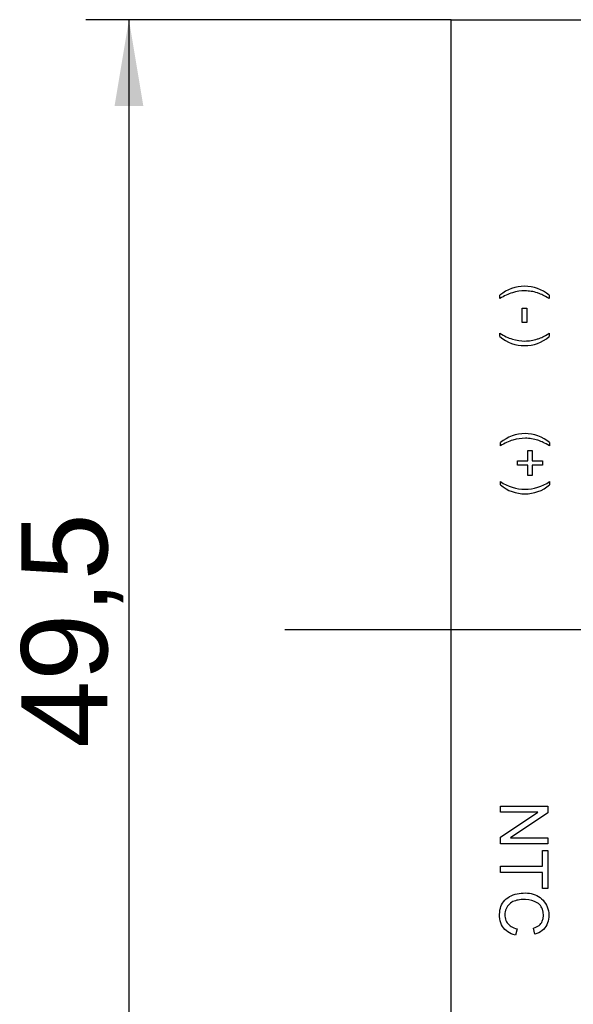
# Model space of a CAD drawing. Header units: millimetres. Extents: x 7 to 819, y 15 to 587.
# Tile 38 of 45: x 472 to 494, y 415 to 455. Entities that reach past the tile are written whole.
import ezdxf
from ezdxf.enums import TextEntityAlignment as Align
from ezdxf.lldxf.tags import DXFTag

# ---------------------------------------------------------------- set-up
doc = ezdxf.new("R2010")
doc.units = ezdxf.units.MM
doc.layers.add('Default', color=7, linetype='Continuous')
doc.layers.add('RECLED_173X50MM_', color=7, linetype='Continuous')
doc.styles.add('SEACAD_Arial', font='arial.ttf')
tags = doc.linetypes.add('CENTER2', pattern=[28.575, 19.05, -3.175, 3.175, -3.175]).pattern_tags.tags
tags[10:11] = [DXFTag(74, 4), DXFTag(75, 0), DXFTag(340, '0'), DXFTag(46, 0.0), DXFTag(50, 0.0), DXFTag(44, 0.0), DXFTag(45, 0.0)]
tags[8:9] = [DXFTag(74, 4), DXFTag(75, 0), DXFTag(340, '0'), DXFTag(46, 0.0), DXFTag(50, 0.0), DXFTag(44, 0.0), DXFTag(45, 0.0)]
tags[6:7] = [DXFTag(74, 4), DXFTag(75, 0), DXFTag(340, '0'), DXFTag(46, 0.0), DXFTag(50, 0.0), DXFTag(44, 0.0), DXFTag(45, 0.0)]
tags[4:5] = [DXFTag(74, 4), DXFTag(75, 0), DXFTag(340, '0'), DXFTag(46, 0.0), DXFTag(50, 0.0), DXFTag(44, 0.0), DXFTag(45, 0.0)]
doc.dimstyles.new('ISO', dxfattribs={"dimtxt": 3.5, "dimasz": 3.5, "dimexe": 1.75, "dimexo": 0, "dimgap": 0.875, "dimtad": 1, "dimtxsty": 'SEACAD_Arial', "dimblk1": '_SE_FILLED', "dimblk2": '_SE_FILLED', "dimsah": 1, "dimcen": 1.75, "dimadec": 0, "dimazin": 0, "dimtfac": 0.5, "dimtdec": 3, "dimtmove": 0, "dimatfit": 3, "dimfxl": 1, "dimarcsym": 0})

# ---------------------------------------------------------------- blocks, each defined once
blk = doc.blocks.new('SEANNOT_GROUP47')
at = {"layer": 'Default', "color": 7, "linetype": 'CENTER2'}
blk.add_line((482.492, 429.816), (667.292, 429.816), dxfattribs=at)
blk = doc.blocks.new('SE5')
at = {"layer": 'RECLED_173X50MM_', "color": 7, "linetype": 'Continuous'}
for p, q in [((489.249, 454.566), (661.449, 454.566)), ((489.249, 405.066), (489.249, 454.566)), ((491.227, 443.25), (491.227, 443.384)), ((493.227, 443.384), (493.227, 443.25)), ((492.134, 442.283), (492.134, 442.86)), ((492.134, 442.86), (492.323, 442.86)), ((492.323, 442.86), (492.323, 442.283)), ((492.323, 442.283), (492.134, 442.283)), ((491.227, 441.704), (491.227, 441.839)), ((493.227, 441.839), (493.227, 441.704)), ((491.244, 437.27), (491.244, 437.404)), ((493.244, 437.404), (493.244, 437.27)), ((492.357, 436.661), (492.357, 437.078)), ((492.357, 437.078), (492.532, 437.078)), ((492.532, 437.078), (492.532, 436.661)), ((491.939, 436.484), (491.939, 436.661)), ((491.939, 436.661), (492.357, 436.661)), ((492.357, 436.484), (491.939, 436.484)), ((492.357, 436.067), (492.357, 436.484)), ((492.532, 436.661), (492.95, 436.661)), ((492.95, 436.484), (492.532, 436.484)), ((492.532, 436.484), (492.532, 436.067)), ((492.95, 436.661), (492.95, 436.484)), ((492.532, 436.067), (492.357, 436.067)), ((491.244, 435.69), (491.244, 435.824)), ((493.244, 435.824), (493.244, 435.69)), ((491.243, 422.404), (491.243, 422.651)), ((491.243, 422.651), (493.177, 422.651)), ((491.243, 421.39), (492.762, 422.404)), ((492.762, 422.404), (491.243, 422.404)), ((493.177, 422.388), (491.658, 421.374)), ((493.177, 422.651), (493.177, 422.388)), ((491.243, 421.127), (491.243, 421.39)), ((493.177, 421.127), (491.243, 421.127)), ((491.658, 421.374), (493.177, 421.374)), ((493.177, 421.374), (493.177, 421.127)), ((492.95, 420.212), (492.95, 420.848)), ((492.95, 420.848), (493.177, 420.848)), ((493.177, 420.848), (493.177, 419.317)), ((491.243, 419.955), (491.243, 420.212)), ((491.243, 420.212), (492.95, 420.212)), ((492.95, 419.955), (491.243, 419.955)), ((492.95, 419.317), (492.95, 419.955)), ((493.177, 419.317), (492.95, 419.317)), ((491.92, 417.678), (491.856, 417.421)), ((492.648, 417.453), (492.588, 417.704))]:
    blk.add_line(p, q, dxfattribs=at)
for centre, radius, start, end in [((492.227, 442.193), 1.555, 49.9824, 130.0176), ((492.227, 442.897), 1.557, 230.0317, 309.9683), ((492.244, 436.213), 1.555, 49.9824, 130.0176), ((492.244, 437.286), 1.772, 235.6344, 304.3656), ((492.244, 436.883), 1.557, 230.0422, 309.9578)]:
    blk.add_arc(centre, radius, start, end, dxfattribs=at)
for points, knots in [([(493.227, 443.25), (493.118, 443.314), (492.993, 443.384), (492.883, 443.432), (492.705, 443.499), (492.497, 443.547), (492.158, 443.575), (491.734, 443.513), (491.396, 443.355), (491.227, 443.25)], [0, 0, 0, 0, 0.125, 0.1875, 0.25, 0.375, 0.5, 0.75, 1, 1, 1, 1]), ([(491.227, 441.839), (491.396, 441.733), (491.734, 441.576), (492.158, 441.513), (492.496, 441.543), (492.705, 441.59), (492.884, 441.657), (492.991, 441.707), (493.118, 441.775), (493.227, 441.839)], [0, 0, 0, 0, 0.25, 0.5, 0.625, 0.75, 0.8125, 0.875, 1, 1, 1, 1]), ([(493.244, 437.27), (493.135, 437.333), (493.01, 437.403), (492.9, 437.451), (492.722, 437.518), (492.514, 437.567), (492.175, 437.595), (491.751, 437.532), (491.413, 437.375), (491.244, 437.27)], [0, 0, 0, 0, 0.125, 0.1875, 0.25, 0.375, 0.5, 0.75, 1, 1, 1, 1]), ([(491.856, 417.421), (491.616, 417.483), (491.351, 417.656), (491.198, 418.07), (491.215, 418.451), (491.303, 418.717), (491.602, 419.035), (492.185, 419.175), (492.828, 419.065), (493.255, 418.514), (493.204, 417.787), (492.876, 417.521), (492.648, 417.453)], [0, 0, 0, 0, 0.125, 0.1875, 0.25, 0.3125, 0.375, 0.5, 0.625, 0.75, 0.875, 1, 1, 1, 1]), ([(492.588, 417.704), (492.769, 417.762), (493.004, 417.933), (493.011, 418.508), (492.672, 418.835), (492.21, 418.881), (491.913, 418.838), (491.623, 418.743), (491.374, 418.383), (491.474, 417.869), (491.738, 417.717), (491.92, 417.678)], [0, 0, 0, 0, 0.125, 0.25, 0.375, 0.5, 0.5625, 0.625, 0.75, 0.875, 1, 1, 1, 1])]:
    blk.add_open_spline(points, degree=3, knots=knots, dxfattribs=at)
blk = doc.blocks.new('DMBLK70')
at = {"layer": 'Default', "linetype": 'Continuous'}
for points in [[(492.749, 383.424), (492.749, 384.591), (489.249, 384.008)], [(530.949, 383.424), (534.449, 384.008), (530.949, 384.591)]]:
    blk.add_hatch(color=7, dxfattribs=at).paths.add_polyline_path(points)
at = {"layer": 'Default', "color": 7, "linetype": 'Continuous'}
for p, q in [((534.449, 429.816), (534.449, 382.258)), ((489.249, 405.066), (489.249, 382.258)), ((489.249, 384.008), (534.449, 384.008))]:
    blk.add_line(p, q, dxfattribs=at)
at = {"layer": 'Default', "color": 7, "linetype": 'Continuous', "style": 'SEACAD_Arial'}
blk.add_text('45,2', height=3.5, dxfattribs=at).set_placement((507.056, 388.383), align=Align.TOP_LEFT)
blk = doc.blocks.new('_SE_FILLED')
at = {"color": 0}
blk.add_line((0, 0), (-1, 0), dxfattribs=at)
blk.add_solid([(0, 0), (-1, -0.1665), (-1, 0.1665), (0, 0)], dxfattribs=at)
blk = doc.blocks.new('DMBLK74')
at = {"layer": 'Default', "linetype": 'Continuous'}
for points in [[(475.579, 451.066), (476.746, 451.066), (476.162, 454.566)], [(475.579, 408.566), (476.162, 405.066), (476.746, 408.566)]]:
    blk.add_hatch(color=7, dxfattribs=at).paths.add_polyline_path(points)
at = {"layer": 'Default', "color": 7, "linetype": 'Continuous'}
for p, q in [((489.249, 454.566), (474.412, 454.566)), ((476.162, 454.566), (476.162, 405.066)), ((489.249, 405.066), (474.412, 405.066))]:
    blk.add_line(p, q, dxfattribs=at)
at = {"layer": 'Default', "color": 7, "linetype": 'Continuous', "style": 'SEACAD_Arial'}
blk.add_text('49,5', height=3.5, rotation=90, dxfattribs=at).set_placement((471.787, 425.022), align=Align.TOP_LEFT)

msp = doc.modelspace()

# ---------------------------------------------------------------- block references
at = {"layer": 'Default'}
for name in ['SE5', 'SEANNOT_GROUP47']:
    msp.add_blockref(name, (0, 0), dxfattribs=at)

# ---------------------------------------------------------------- dimensions: what is measured, and where the dimension line sits
at = {"layer": 'Default', "color": 7, "linetype": 'Continuous'}
dim = msp.add_linear_dim(base=(476.162, 454.566), p1=(489.249, 454.566), p2=(489.249, 405.066), angle=270, text='\\A1;<> ', dimstyle='ISO', dxfattribs=at)
dim.commit()
dim.dimension.update_dxf_attribs({"geometry": 'DMBLK74', "text_midpoint": (476.162, 429.816), "dimtype": 161})
dim = msp.add_linear_dim(base=(534.449, 384.008), p1=(489.249, 405.066), p2=(534.449, 429.816), text='\\A1;<> ', dimstyle='ISO', dxfattribs=at)
dim.commit()
dim.dimension.update_dxf_attribs({"geometry": 'DMBLK70', "text_midpoint": (511.849, 384.008), "dimtype": 160})

doc.saveas('drawing.dxf')
